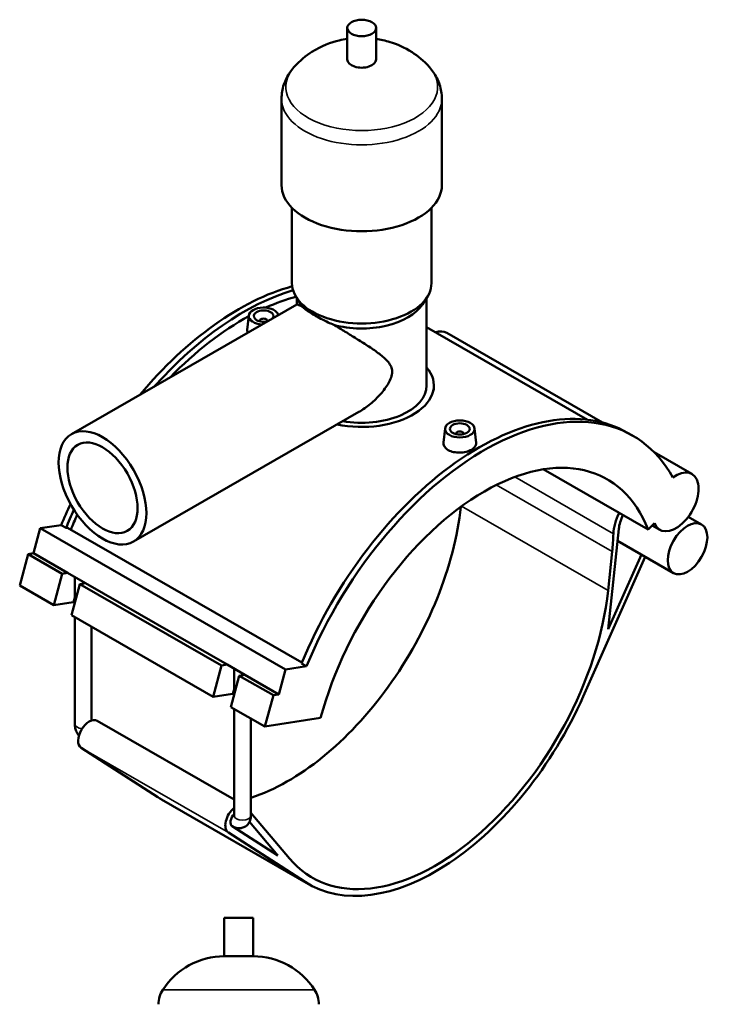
# Model space of a CAD drawing. Header units: millimetres. Extents: x 0 to 1027, y -235 to 1226.
# Tile 8 of 8: x 677 to 1027, y 638 to 1138. Entities that reach past the tile are written whole.
import ezdxf

# ---------------------------------------------------------------- set-up
doc = ezdxf.new("R2010")
doc.units = ezdxf.units.MM
doc.layers.add('Visible (ISO)', color=7, linetype='Continuous', lineweight=50)
doc.layers.add('Visible Narrow (ISO)', color=7, linetype='Continuous', lineweight=35)

msp = doc.modelspace()

# ---------------------------------------------------------------- linework, layer by layer
at = {"layer": 'Visible (ISO)'}
for p, q in [((843.547, 1117.949), (843.547, 1133.907)), ((858.187, 1117.949), (858.187, 1133.907)), ((810.2, 1054.115), (810.2, 1098)), ((891.533, 1054.115), (891.533, 1098)), ((815.487, 1004.244), (815.487, 1042.568)), ((886.247, 1004.244), (886.247, 1042.568)), ((820.037, 993.574), (817.754, 997.069)), ((817.927, 993.501), (817.927, 996.804)), ((881.696, 993.574), (883.98, 997.069)), ((883.807, 952.379), (883.807, 996.804)), ((703.625, 927.68), (817.959, 993.52)), ((793.601, 987.885), (792.828, 980.675)), ((799.086, 985.166), (799.086, 984.98)), ((803.086, 985.166), (803.086, 984.98)), ((883.807, 982.03), (965.506, 934.982)), ((893.976, 979.086), (973.012, 933.572)), ((887.467, 949.912), (887.467, 952.379)), ((735.064, 873.085), (849.398, 938.925)), ((893.161, 930.552), (892.388, 923.342)), ((908.133, 930.552), (908.908, 923.318)), ((898.647, 927.647), (898.647, 927.833)), ((902.647, 927.647), (902.647, 927.833)), ((988.265, 926.939), (985.776, 928.372)), ((999.169, 918.51), (1018.427, 907.419)), ((943.001, 909.787), (996.15, 879.181)), ((1016.54, 885.639), (1023.272, 881.762)), ((687.786, 879.834), (698.379, 881.476)), ((698.379, 881.476), (700.868, 880.043)), ((700.868, 880.043), (701.571, 880.152)), ((701.571, 880.152), (820.513, 811.658)), ((996.15, 879.181), (999.408, 882.429)), ((998.275, 881.299), (1002.113, 879.089)), ((684.4, 867.129), (687.786, 879.834)), ((687.786, 879.834), (812.237, 808.167)), ((975.985, 828.592), (981.3, 879.498)), ((980.668, 873.452), (1009.069, 857.098)), ((677.344, 850.809), (681.576, 866.691)), ((681.576, 866.691), (684.4, 867.129)), ((681.576, 866.691), (698.847, 856.745)), ((684.4, 867.129), (701.671, 857.183)), ((963.286, 794.445), (994.653, 865.399)), ((977.936, 867.982), (975.87, 848.2)), ((992.743, 866.499), (975.985, 828.592)), ((694.615, 840.864), (698.847, 856.745)), ((698.847, 856.745), (701.671, 857.183)), ((701.671, 857.183), (710.687, 851.991)), ((705.278, 841.855), (705.278, 855.106)), ((677.344, 850.809), (694.615, 840.864)), ((707.863, 851.553), (703.63, 835.672)), ((710.687, 851.991), (707.863, 851.553)), ((707.863, 851.553), (779.74, 810.162)), ((710.687, 851.991), (782.564, 810.6)), ((704.499, 842.396), (694.615, 840.864)), ((703.63, 835.672), (775.508, 794.28)), ((705.278, 780.583), (705.278, 834.723)), ((713.778, 782.256), (713.778, 829.828)), ((775.508, 794.28), (779.74, 810.162)), ((779.74, 810.162), (782.564, 810.6)), ((782.564, 810.6), (791.58, 805.408)), ((820.341, 811.243), (822.83, 809.81)), ((786.171, 795.272), (786.171, 808.523)), ((791.58, 805.408), (788.756, 804.97)), ((791.58, 805.408), (808.851, 795.462)), ((808.851, 795.462), (812.237, 808.167)), ((812.237, 808.167), (822.83, 809.81)), ((788.756, 804.97), (784.523, 789.089)), ((788.756, 804.97), (806.027, 795.024)), ((785.392, 795.813), (775.508, 794.28)), ((801.795, 779.143), (806.027, 795.024)), ((806.027, 795.024), (808.851, 795.462)), ((784.523, 789.089), (801.795, 779.143)), ((786.171, 733.999), (786.171, 788.14)), ((716.632, 782.126), (786.171, 742.081)), ((794.671, 733.999), (794.671, 783.245)), ((801.795, 779.143), (830.034, 783.521)), ((747.46, 743.269), (708.534, 768.33)), ((749.281, 742.16), (823.952, 699.16)), ((814.31, 712.103), (794.671, 735.386)), ((793.909, 730.702), (808.321, 713.616)), ((783.204, 725.33), (822.131, 700.269)), ((808.321, 713.616), (785.129, 728.547)), ((785.159, 728.528), (785.189, 728.511)), ((795.784, 682.032), (781.144, 682.032)), ((781.144, 662.512), (781.144, 682.032)), ((795.784, 662.512), (795.784, 682.032)), ((795.784, 662.512), (781.144, 662.512))]:
    msp.add_line(p, q, dxfattribs=at)
for centre, radius, start, end in [((781.144, 625.466), 37.046, 90, 147.38758), ((795.784, 625.466), 37.046, 32.61242, 90), ((761.379, 638.112), 13.582, 147.38758, 180), ((815.549, 638.112), 13.582, 0, 32.61242)]:
    msp.add_arc(centre, radius, start, end, dxfattribs=at)
for centre, major_axis, ratio in [((850.867, 1133.907), (7.32, 0), 0.5758617), ((719.345, 900.382), (15.72, -27.297), 0.5780931), ((900.647, 930.285), (7.5, 0), 0.5758617), ((900.647, 930.285), (5, 0), 0.5758617), ((719.345, 900.382), (12.576, -21.838), 0.5780931), ((1016.17, 869.43), (7.102, 12.332), 0.5780931)]:
    msp.add_ellipse(centre, major_axis=major_axis, ratio=ratio, dxfattribs=at)
for centre, major_axis, ratio, start_param, end_param in [((850.867, 1117.949), (-7.32, 0), 0.5758617, 0, 3.1415927), ((850.867, 1054.115), (-40.667, 0), 0.5758617, 0, 3.1415927), ((788.641, 868.065), (-75.173, -130.54), 0.5780931, 3.6693299, 4.4166192), ((791.13, 866.632), (75.173, 130.54), 0.5780931, 0.5475853, 1.2231777), ((850.867, 1004.244), (-35.38, 0), 0.5758617, 0, 3.1415927), ((791.13, 866.632), (-72.983, -126.738), 0.5780931, 3.6670188, 3.8177433), ((801.086, 987.619), (-7.5, 0), 0.5758617, 3.2523704, 7.7432039), ((801.086, 987.619), (-5, 0), 0.5758617, 2.713332, 8.2822423), ((850.867, 1000.255), (-32.94, 0), 0.5758617, 0.3599086, 0.4451814), ((850.867, 1000.255), (32.94, 0), 0.5758617, 4.2672076, 5.9232767), ((791.13, 866.632), (-72.983, -126.738), 0.5780931, 3.9014955, 4.2959061), ((801.086, 985.166), (-2, 0), 0.5758617, 2.9729035, 6.4518745), ((885.819, 964.92), (8.157, 14.165), 0.5780931, 0, 0.5631145), ((850.867, 952.379), (36.6, 0), 0.5758617, 4.3637381, 6.7342121), ((850.867, 952.379), (32.94, 0), 0.5758617, 4.4162745, 6.2831853), ((910.603, 797.832), (75.173, 130.54), 0.5780931, 0, 1.7945289), ((913.092, 796.399), (75.173, 130.54), 0.5780931, 5.9510567, 8.0777142), ((900.647, 927.833), (-2, 0), 0.5758617, 2.9729035, 6.4518745), ((913.092, 796.399), (62.379, 108.323), 0.5780931, 5.8449193, 8.2883802), ((1010.27, 893.254), (-8.157, -14.165), 0.5780931, 5.8449193, 10.3390253), ((788.641, 868.065), (-75.173, -130.54), 0.5780931, 4.8577863, 4.9361215), ((813.531, 853.732), (62.379, 108.323), 0.5780931, 3.7100236, 5.3642612), ((791.13, 866.632), (75.173, 130.54), 0.5780931, 1.7275977, 1.7945289), ((791.13, 866.632), (-72.983, -126.738), 0.5780931, 4.8830161, 4.9398293), ((991.28, 883.763), (-8.973, -15.582), 0.5780931, 4.7981733, 5.4537447), ((991.28, 883.763), (-7.102, -12.332), 0.5780931, 4.8208583, 5.3681287), ((890.267, 830.514), (62.379, 108.323), 0.5780931, 5.3681287, 5.4537447), ((888.202, 810.732), (-62.379, -108.323), 0.5780931, 6.0767174, 8.5097214), ((709.007, 839.8), (-6.16, 1.642), 0.3434135, 5.4505807, 5.6201311), ((789.9, 793.217), (-6.16, 1.642), 0.3434135, 5.4505807, 5.6201311), ((888.202, 810.732), (-64.25, -111.573), 0.5780931, 6.2545395, 8.0363943), ((712.639, 775.194), (-3.992, -6.933), 0.5780931, 3.1415927, 6.2545395), ((813.531, 853.732), (-64.25, -111.573), 0.5780931, 6.2545395, 6.2831853), ((787.31, 732.194), (-3.992, -6.933), 0.5780931, 4.127743, 6.2545395), ((787.31, 732.194), (-2.121, -3.683), 0.5780931, 4.3136855, 6.2545395)]:
    msp.add_ellipse(centre, major_axis=major_axis, ratio=ratio, start_param=start_param, end_param=end_param, dxfattribs=at)
for points, knots in [([(843.547, 1128.38), (842.215, 1128.181), (840.871, 1127.924), (835.133, 1126.561), (830.542, 1124.905), (822.629, 1119.896), (819.488, 1117.419), (816.476, 1113.983)], [7.32269345, 7.32269345, 7.32269345, 7.32269345, 7.45993851, 7.45993851, 7.90124478, 7.90124478, 8.17184916, 8.17184916, 8.17184916, 8.17184916]), ([(885.258, 1113.983), (882.353, 1117.296), (879.326, 1119.717), (872.508, 1124.118), (868.785, 1125.686), (862.824, 1127.523), (860.488, 1128.036), (858.187, 1128.38)], [5.96531778, 5.96531778, 5.96531778, 5.96531778, 6.22626042, 6.22626042, 6.57732596, 6.57732596, 6.81447349, 6.81447349, 6.81447349, 6.81447349]), ([(816.476, 1113.983), (815.752, 1113.157), (815.066, 1112.28), (813.797, 1110.417), (813.213, 1109.432), (812.176, 1107.359), (811.723, 1106.271), (810.98, 1104.01), (810.69, 1102.837), (810.3, 1100.443), (810.2, 1099.222), (810.2, 1098)], [1.88866385, 1.88866385, 1.88866385, 1.88866385, 1.98216998, 1.98216998, 2.07567611, 2.07567611, 2.16918223, 2.16918223, 2.26268836, 2.26268836, 2.35619449, 2.35619449, 2.35619449, 2.35619449]), ([(891.533, 1098), (891.533, 1099.222), (891.433, 1100.443), (891.044, 1102.837), (890.754, 1104.01), (890.011, 1106.271), (889.558, 1107.359), (888.521, 1109.432), (887.937, 1110.417), (886.667, 1112.28), (885.982, 1113.157), (885.258, 1113.983)], [5.49778714, 5.49778714, 5.49778714, 5.49778714, 5.59129327, 5.59129327, 5.6847994, 5.6847994, 5.77830553, 5.77830553, 5.87181166, 5.87181166, 5.96531778, 5.96531778, 5.96531778, 5.96531778]), ([(817.959, 993.52), (818.036, 993.564), (818.254, 993.512), (819.064, 993.167), (819.662, 992.871), (820.674, 992.335), (820.899, 992.215), (821.137, 992.086)], [2.9671224, 2.9671224, 2.9671224, 2.9671224, 3.6047836, 3.6047836, 4.2497014, 4.2497014, 4.4189651, 4.4189651, 4.4189651, 4.4189651]), ([(821.137, 992.086), (821.408, 991.807), (821.738, 991.508), (822.691, 990.732), (823.381, 990.234), (824.982, 989.179), (825.893, 988.622), (827.856, 987.492), (828.956, 986.891), (831.326, 985.659), (832.596, 985.029), (834.816, 983.977), (835.747, 983.549), (836.682, 983.135)], [2.4086649, 2.4086649, 2.4086649, 2.4086649, 2.6983398, 2.6983398, 3.1146418, 3.1146418, 3.5309437, 3.5309437, 3.9472456, 3.9472456, 4.3635475, 4.3635475, 4.6532225, 4.6532225, 4.6532225, 4.6532225]), ([(793.052, 979.176), (792.889, 979.573), (792.809, 979.978), (792.811, 980.469), (792.817, 980.571), (792.828, 980.675)], [2.92345852, 2.92345852, 2.92345852, 2.92345852, 3.11827944, 3.11827944, 3.16920788, 3.16920788, 3.16920788, 3.16920788]), ([(836.682, 983.135), (837.182, 982.838), (837.685, 982.539), (840.113, 981.094), (842.066, 979.921), (845.874, 977.606), (847.728, 976.464), (851.441, 974.134), (853.405, 972.875), (857.125, 970.378), (858.883, 969.141), (862.021, 966.672), (863.395, 965.459), (864.995, 963.465), (865.449, 962.772), (866.115, 961.229), (866.329, 960.38), (866.329, 958.363), (866.115, 957.381), (865.449, 955.449), (864.995, 954.499), (863.395, 951.67), (862.021, 949.823), (858.883, 946.254), (857.125, 944.554), (853.405, 941.479), (851.441, 940.106), (849.437, 938.948), (849.418, 938.937), (849.398, 938.925)], [6.6601088, 6.6601088, 6.6601088, 6.6601088, 6.8293725, 6.8293725, 7.4742902, 7.4742902, 8.119208, 8.119208, 8.8591745, 8.8591745, 9.5991409, 9.5991409, 10.3391074, 10.3391074, 10.7090906, 10.7090906, 11.0790738, 11.0790738, 11.4490571, 11.4490571, 11.8190403, 11.8190403, 12.5590068, 12.5590068, 13.2989732, 13.2989732, 14.0389397, 14.0389397, 14.0461962, 14.0461962, 14.0461962, 14.0461962]), ([(908.908, 923.318), (908.918, 923.224), (908.923, 923.131), (908.921, 922.464), (908.711, 921.852), (907.864, 920.715), (907.226, 920.189), (905.757, 919.343), (904.827, 918.966), (902.789, 918.442), (901.682, 918.296), (899.604, 918.245), (898.495, 918.338), (896.454, 918.786), (895.523, 919.142), (894.788, 919.566), (894.053, 919.989), (893.416, 920.536), (892.575, 921.747), (892.369, 922.411), (892.372, 923.135), (892.377, 923.238), (892.389, 923.342)], [3.0681342, 3.0681342, 3.0681342, 3.0681342, 3.1182794, 3.1182794, 3.4300012, 3.4300012, 3.741723, 3.741723, 4.0534448, 4.0534448, 4.3651665, 4.3651665, 4.6770653, 4.6770653, 4.988964, 4.988964, 4.988964, 5.3008627, 5.3008627, 5.6127614, 5.6127614, 5.6636899, 5.6636899, 5.6636899, 5.6636899]), ([(707.35, 774.467), (707.346, 774.472), (707.343, 774.477), (706.925, 775.069), (706.564, 775.693), (705.962, 776.998), (705.72, 777.678), (705.379, 779.09), (705.278, 779.821), (705.278, 780.583)], [3.76717003, 3.76717003, 3.76717003, 3.76717003, 3.76991118, 3.76991118, 4.08407045, 4.08407045, 4.39822972, 4.39822972, 4.71238898, 4.71238898, 4.71238898, 4.71238898]), ([(794.671, 733.999), (794.671, 733.238), (794.572, 732.441), (794.054, 730.895), (793.661, 730.145), (792.631, 728.978), (792.078, 728.532), (790.89, 727.899), (790.268, 727.697), (788.994, 727.492), (788.347, 727.504), (787.009, 727.706), (786.343, 727.933), (785.552, 728.31), (785.368, 728.408), (785.189, 728.511)], [1.5707963, 1.5707963, 1.5707963, 1.5707963, 1.8849556, 1.8849556, 2.1655341, 2.1655341, 2.3770569, 2.3770569, 2.57399, 2.57399, 2.7892454, 2.7892454, 3.0566502, 3.0566502, 3.1415927, 3.1415927, 3.1415927, 3.1415927])]:
    msp.add_open_spline(points, degree=3, knots=knots, dxfattribs=at)
at = {"layer": 'Visible Narrow (ISO)'}
for p, q in [((978.577, 877.067), (928.504, 905.902)), ((919.144, 901.838), (977.936, 867.982)), ((901.494, 891.03), (975.87, 848.2)), ((704.499, 842.396), (705.278, 845.321)), ((785.392, 795.813), (786.171, 798.738)), ((708.534, 768.33), (783.204, 725.33)), ((747.46, 743.269), (822.131, 700.269)), ((826.515, 645.432), (750.413, 645.432))]:
    msp.add_line(p, q, dxfattribs=at)
for centre, major_axis, ratio, start_param, end_param in [((850.867, 1103.985), (-38.525, 0), 0.5758617, 5.8156547, 9.8923086), ((850.867, 1098), (-40.667, 0), 0.5758617, 0, 3.1415927), ((709.528, 780.583), (-4.25, 0), 0.5758617, 0, 1.4534413), ((790.421, 733.999), (4.25, 0), 0.5758617, 3.1415927, 6.2831853), ((787.31, 732.194), (-2.121, -3.683), 0.5780931, 6.2545395, 6.2831853)]:
    msp.add_ellipse(centre, major_axis=major_axis, ratio=ratio, start_param=start_param, end_param=end_param, dxfattribs=at)

doc.saveas('drawing.dxf')
